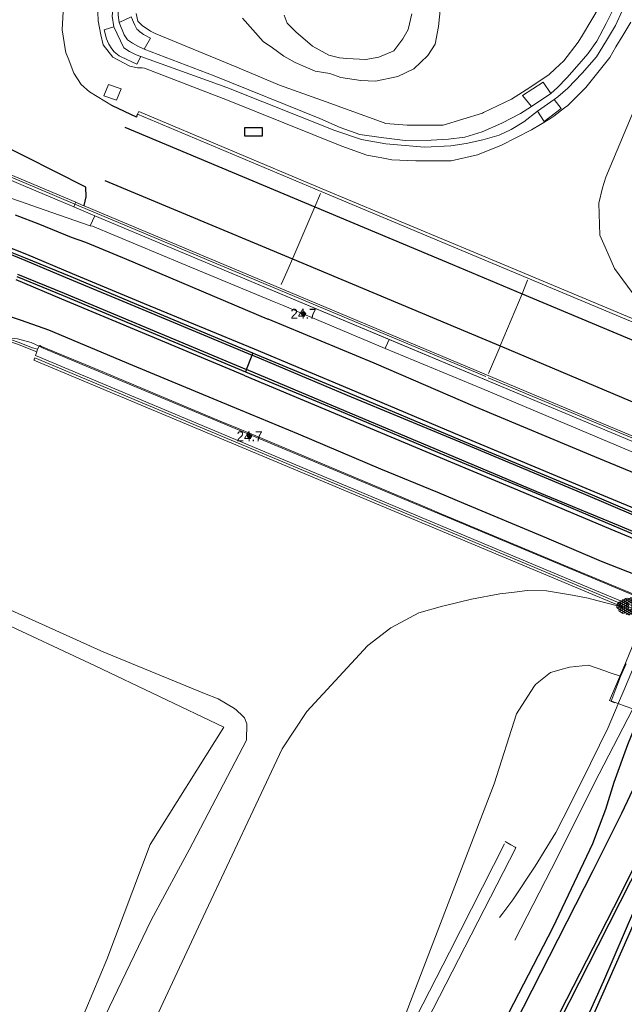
# Model space of a CAD drawing. Header units: metres. Extents: x 169249 to 194689, y 406250 to 412203.
# Tile 7 of 256: x 169567 to 169628, y 407034 to 407133. Entities that reach past the tile are written whole.
import ezdxf
from ezdxf.enums import TextEntityAlignment as Align

# ---------------------------------------------------------------- set-up
doc = ezdxf.new("R2010")
doc.units = ezdxf.units.M
doc.layers.get('0').update_dxf_attribs({"linetype": 'CONTINUOUS'})
for name, color, linetype, lineweight in [('BGT_NLCS_N264$0$B-WE-BV-GELEIDECONSTRUCTIE-G', 252, 'CONTINUOUS', 18), ('BGT_NLCS_N264$0$B-WE-GW-TALUD_KRUIN-G', 252, 'CONTINUOUS', 18), ('BGT_NLCS_N264$0$B-WE-GW-TALUD_TEEN-G', 252, 'CONTINUOUS', 18), ('BGT_NLCS_N264$0$B-WE-GW-WATERGANG_INSTEEK-G', 252, 'CONTINUOUS', 18), ('BGT_NLCS_N264$0$B-WE-GW-WATERGANG_SLOOT_BODEM-G', 252, 'CONTINUOUS', 18), ('BGT_NLCS_N264$0$B-WE-IE-TERREINAFSCHEIDING_KUNSTMATIG_MUUR-G', 252, 'BGT_NLCS_N264$0$IE-TERREINAFSCHEIDING-KUNSTMATIG-DICHT', 18), ('BGT_NLCS_N264$0$B-WE-KW-KUNSTWERK-G', 252, 'CONTINUOUS', 18), ('BGT_NLCS_N264$0$B-WE-KW-KUNSTWERK_GELUIDSWERING_SCHERM-G', 252, 'CONTINUOUS', 18), ('BGT_NLCS_N264$0$B-WE-KW-VOEGOVERGANG-G', 252, 'CONTINUOUS', 18), ('BGT_NLCS_N264$0$B-WE-OG-TOPOGRAFIE_TERREIN_ONBEGROEID-GV', 252, 'CONTINUOUS', 18), ('BGT_NLCS_N264$0$B-WE-OG-TOPOGRAFIE_WEG_BERM-GV', 252, 'CONTINUOUS', 18), ('BGT_NLCS_N264$0$B-WE-OG-TOPOGRAFIE_WEG_VERHARD-G', 252, 'CONTINUOUS', 18), ('X-XX-AL-REFERENTIE-G', 7, 'CONTINUOUS', 18)]:
    doc.layers.add(name, color=color, linetype=linetype, lineweight=lineweight)
for name, color, linetype in [('BGT_NLCS_N264$0$B-WE-IE-MEUBILAIR_WEGMEUBILAIR-S', 252, 'CONTINUOUS'), ('BGT_NLCS_N264$0$B-WE-OG-TOPOGRAFIE_WEG_RIJWEG-G', 252, 'CONTINUOUS'), ('BGT_NLCS_N264$0$B-WE-OG-TOPOGRAFIE_WEG_VERKEERSEILAND-GV', 252, 'CONTINUOUS'), ('BGT_NLCS_N264$0$B-WE-VH-VERHARDING_GESLOTEN-SV', 252, 'CONTINUOUS'), ('BGT_NLCS_N264$0$B-WE-VW-MARKERING-G', 252, 'CONTINUOUS'), ('BGT_NLCS_N264$0$Label_Puntobject', 252, 'CONTINUOUS')]:
    doc.layers.add(name, color=color, linetype=linetype)
doc.styles.add('BGT_NLCS_N264$0$NLCS-ISO', font='NLCS-ISO.ttf')
doc.styles.add('BGT_NLCS_N264$0$STANDARD', font='txt')
doc.linetypes.add('BGT_NLCS_N264$0$IE-TERREINAFSCHEIDING-KUNSTMATIG-DICHT', pattern='A,8,-1,[82,NLCS.SHX,S=0.75,R=90,X=0,Y=0],-1', length=10)

# ---------------------------------------------------------------- blocks, each defined once
blk = doc.blocks.new('BGT_NLCS_N264$0$SKL-ET_OV_KAST_ALGEMEEN-SO')
for p, q in [((-0.912, 0.442), (0.838, 0.442)), ((-0.912, -0.433), (-0.912, 0.442)), ((0.838, 0.442), (0.838, -0.433)), ((0.838, -0.433), (-0.912, -0.433))]:
    blk.add_line(p, q)
blk = doc.blocks.new('BGT_NLCS_N264$0$SIE-WEG_PAAL_ALGEMEEN_TYPE_02-SO')
at = {"ltscale": 0.5}
h = blk.add_hatch(color=256, dxfattribs=at)
h.paths.add_polyline_path([(0, 0), (0.1875, 0, 0.4142136), (0, 0.1875)])
h.paths.add_polyline_path([(0, -0.1875), (0, 0), (-0.1875, 0, 0.4142136)])
for p, q in [((-0.1875, 0), (0.1875, 0)), ((0, -0.1875), (0, 0.1875))]:
    blk.add_line(p, q, dxfattribs=at)
blk.add_circle((0, 0), 0.1875, dxfattribs=at)
blk = doc.blocks.new('BGT_NLCS_N264$0$SVH-GESLOTEN-SO')
at = {"linetype": 'Continuous', "lineweight": 0}
for p, q in [((-1.68, -0.04), (-0.187, 0.872)), ((-1.662, 0.121), (0.021, -0.906)), ((-1.627, -0.236), (0.185, 0.871)), ((-1.622, 0.221), (-0.666, 0.805)), ((-1.577, 0.296), (0.358, -0.886)), ((-1.517, -0.397), (-0.449, 0.256)), ((-1.445, 0.442), (-0.449, -0.166)), ((-1.368, -0.532), (-0.449, 0.03)), ((-1.277, 0.567), (-0.449, 0.062)), ((-1.076, 0.672), (-0.449, 0.289)), ((-0.845, 0.758), (-0.103, 0.304)), ((-0.579, 0.824), (0.271, 0.304)), ((-0.441, -0.875), (1.54, 0.336)), ((-0.37, 0.304), (0.499, 0.836)), ((-0.277, 0.865), (1.6, -0.282)), ((-0.119, -0.904), (1.639, 0.17)), ((0, 0.304), (0.772, 0.776)), ((0.078, 0.876), (1.67, -0.096)), ((0.371, 0.302), (1.012, 0.695)), ((0.371, 0.075), (1.22, 0.595)), ((0.371, -0.152), (1.397, 0.476)), ((0.371, 0.243), (1.481, -0.434)), ((0.371, 0.015), (1.32, -0.566)), ((0.52, 0.832), (1.65, 0.141)), ((-1.673, -0.099), (-0.392, -0.882)), ((-1.453, -0.461), (-1.037, -0.716)), ((-1.184, -0.647), (-0.449, -0.198)), ((-0.969, -0.743), (-0.244, -0.3)), ((-0.722, -0.819), (0.127, -0.3)), ((-0.23, -0.3), (0.65, -0.837)), ((0.143, -0.3), (0.905, -0.766)), ((0.268, -0.895), (1.676, -0.035)), ((0.371, -0.212), (1.128, -0.675)), ((0.798, -0.8), (1.571, -0.327))]:
    blk.add_line(p, q, dxfattribs=at)
at = {"linetype": 'Continuous', "lineweight": 0, "style": 'BGT_NLCS_N264$0$NLCS-ISO'}
blk.add_text('R', height=0.54, dxfattribs=at).set_placement((0, 0), align=Align.MIDDLE_CENTER)
blk = doc.blocks.new('BGT_NLCS_N264')
at = {"layer": 'BGT_NLCS_N264$0$B-WE-BV-GELEIDECONSTRUCTIE-G'}
for points in [[(169565.756, 407101.158, 10.254), (169567.15, 407101.016, 10.253), (169568.514, 407100.627, 10.257), (169569.335, 407100.249, 10.23)], [(169569.335, 407100.249, 10.23), (169569.733, 407100.066, 10.217), (169670.305, 407057.969, 10.023), (169689.007, 407049.997, 10.368), (169689.141, 407049.942, 10.369)], [(169629.962, 407066.041, 15.64), (169629.307, 407064.784, 15.628), (169628.844, 407063.894, 15.619), (169628.805, 407063.82, 15.618), (169625.46, 407057.394, 15.554), (169620.701, 407047.87, 15.602), (169617.003, 407040.699, 15.674)]]:
    blk.add_polyline3d(points, dxfattribs=at)
at = {"layer": 'BGT_NLCS_N264$0$B-WE-GW-TALUD_KRUIN-G'}
blk.add_polyline3d([(169582.825, 406987.296, 14.997), (169590.705, 407002.442, 15.12), (169604.796, 407029.933, 15.396), (169614.956, 407056.363, 15.123), (169617.195, 407063.384, 15.132), (169618.931, 407066.089, 15.127), (169619.09, 407066.337, 15.126), (169620.607, 407067.536, 15.138), (169621.882, 407067.901, 15.17), (169622.127, 407067.972, 15.176), (169622.484, 407068.074, 15.185), (169624.409, 407068.261, 15.228), (169626.053, 407067.695, 15.277), (169626.475, 407067.55, 15.289), (169627.596, 407067.164, 15.322), (169627.623, 407067.155, 15.323)], dxfattribs=at)
at = {"layer": 'BGT_NLCS_N264$0$B-WE-GW-TALUD_TEEN-G'}
for points in [[(169662.927, 407213.294, 12.137), (169652.592, 407181.764, 11.972), (169649.396, 407175.117, 11.441), (169647.371, 407170.751, 11.231), (169636.593, 407142.613, 11.021), (169634.299, 407136.661, 11.024), (169626.146, 407117.199, 10.955), (169625.789, 407116.141, 10.958), (169625.426, 407114.609, 10.958), (169625.553, 407111.4, 10.958), (169626.335, 407109.591, 10.978), (169626.994, 407108.067, 10.994), (169631.392, 407102.089, 10.946), (169631.547, 407101.878, 10.944)], [(169566.892, 407002.102, 10.125), (169575.276, 407020.562, 10.086), (169577.044, 407024.352, 10.085), (169585.769, 407043.051, 10.079), (169593.671, 407059.903, 10.262), (169596.171, 407063.622, 10.372), (169602.259, 407070.227, 10.514), (169602.269, 407070.238, 10.514), (169604.589, 407072.008, 10.598), (169607.389, 407073.523, 10.691), (169609.774, 407074.191, 10.757), (169610.07, 407074.262, 10.76), (169612.673, 407074.883, 10.79), (169615.524, 407075.433, 10.778), (169616.994, 407075.612, 10.799), (169618.256, 407075.766, 10.817), (169620.193, 407075.715, 10.949), (169622.785, 407075.311, 10.961), (169624.52, 407074.967, 10.943), (169624.605, 407074.945, 10.943), (169627.936, 407074.073, 10.924)]]:
    blk.add_polyline3d(points, dxfattribs=at)
at = {"layer": 'BGT_NLCS_N264$0$B-WE-GW-WATERGANG_INSTEEK-G'}
for points in [[(169579.057, 407133.622, 10.565), (169579.208, 407132.867, 10.532), (169579.664, 407132.429, 10.523), (169580.478, 407131.861, 10.523), (169580.961, 407131.632, 10.523), (169589.136, 407128.228, 10.543), (169593.421, 407126.444, 10.553), (169598.094, 407124.759, 10.562), (169603.903, 407122.664, 10.574), (169604.056, 407122.609, 10.574), (169606.211, 407122.434, 10.559), (169609.833, 407122.435, 10.52), (169613.78, 407123.632, 10.592), (169613.887, 407123.683, 10.593), (169616.684, 407125.024, 10.607), (169618.526, 407126.217, 10.628), (169620.471, 407127.516, 10.637), (169621.07, 407128.081, 10.641), (169621.919, 407128.882, 10.646), (169623.378, 407130.755, 10.682), (169623.8, 407131.457, 10.696), (169624.631, 407132.84, 10.725), (169625.586, 407134.428, 10.757)], [(169628.634, 407132.763, 10.724), (169627.841, 407131.426, 10.725), (169627.151, 407130.264, 10.726), (169626.534, 407129.225, 10.727), (169624.136, 407126.201, 10.691), (169622.823, 407124.902, 10.676), (169622.321, 407124.406, 10.67), (169621.983, 407124.149, 10.656), (169620.922, 407123.343, 10.613), (169620.541, 407123.054, 10.598), (169619.582, 407122.482, 10.596), (169618.674, 407121.941, 10.595), (169617.104, 407121.139, 10.584), (169615.668, 407120.405, 10.574), (169613.282, 407119.44, 10.565), (169610.618, 407118.851, 10.562), (169607.075, 407118.856, 10.595), (169604.673, 407118.948, 10.559), (169603.678, 407119.137, 10.564), (169603.317, 407119.205, 10.566), (169602.19, 407119.419, 10.571), (169599.677, 407120.318, 10.556), (169588.028, 407124.993, 10.559), (169587.081, 407125.373, 10.559), (169579.896, 407128.156, 10.499), (169579.666, 407128.159, 10.474), (169579.178, 407128.164, 10.421), (169578.424, 407128.35, 10.376), (169576.717, 407129.252, 10.37), (169575.735, 407130.48, 10.376), (169575.514, 407131.49, 10.388), (169575.227, 407132.898, 10.415), (169575.176, 407134.639, 10.454)], [(169609.689, 407135.597, 10.765), (169609.373, 407132.309, 10.745), (169609.044, 407130.557, 10.795), (169608.287, 407129.401, 10.815), (169606.876, 407128.075, 10.805), (169605.287, 407127.307, 10.803), (169603.059, 407126.842, 10.8), (169601.58, 407126.906, 10.788), (169599.576, 407127.207, 10.785), (169598.455, 407127.597, 10.785), (169597.012, 407127.842, 10.763), (169594.98, 407128.717, 10.693), (169593.856, 407129.329, 10.595), (169592.72, 407130.165, 10.645), (169591.784, 407130.815, 10.568), (169589.722, 407133.168, 10.568)], [(169565.821, 407074.098, 10.235), (169575.498, 407069.731, 10.274), (169575.59, 407069.689, 10.274), (169585.911, 407065.452, 10.232), (169587.273, 407064.893, 10.226), (169588.918, 407063.938, 10.22), (169589.113, 407063.754, 10.216), (169589.705, 407063.193, 10.206), (169589.91, 407062.999, 10.202), (169590.156, 407062.407, 10.175), (169590.127, 407060.771, 10.115), (169584.35, 407049.766, 9.854), (169583.292, 407047.797, 9.845), (169580.559, 407042.712, 9.821), (169572.141, 407025.209, 9.737), (169567.04, 407012.751, 9.899)]]:
    blk.add_polyline3d(points, dxfattribs=at)
at = {"layer": 'BGT_NLCS_N264$0$B-WE-GW-WATERGANG_SLOOT_BODEM-G'}
for points in [[(169626.996, 407134.308, 9.985), (169626.18, 407132.625, 9.977), (169625.242, 407130.865, 9.978), (169624.341, 407129.586, 9.978), (169623.236, 407128.322, 9.978), (169622.225, 407127.175, 9.98), (169621.295, 407126.187, 9.932), (169620.611, 407125.589, 9.842)], [(169620.964, 407125.012, 9.872), (169621.34, 407125.258, 9.918), (169622.338, 407126.15, 9.922), (169623.761, 407127.64, 9.903), (169625.204, 407129.293, 9.907), (169626.2, 407130.927, 9.907), (169627.099, 407132.431, 9.907), (169627.804, 407133.943, 9.907)], [(169606.696, 407133.577, 9.968), (169606.321, 407132.019, 9.968), (169605.778, 407131.066, 9.963), (169604.87, 407129.893, 9.955), (169603.388, 407129.242, 9.96), (169602.076, 407129.024, 10.008), (169600.159, 407129.123, 10.085), (169599.447, 407129.194, 10.098), (169598.369, 407129.433, 10.098), (169596.735, 407130.347, 10.095), (169595.065, 407131.777, 10.065), (169594.18, 407132.641, 10.083), (169593.883, 407133.455, 10.085)], [(169576.816, 407132.298, 9.74), (169576.649, 407133.344, 9.65), (169576.775, 407134.596, 9.65), (169577.085, 407135.62, 9.65), (169577.642, 407136.418, 9.65), (169578.329, 407137.142, 9.65), (169579.902, 407138.291, 9.65), (169580.707, 407138.564, 9.65), (169581.185, 407138.379, 9.65), (169581.096, 407137.919, 9.65), (169580.305, 407137.35, 9.65), (169579.164, 407136.543, 9.65), (169578.027, 407135.613, 9.71), (169577.571, 407134.953, 9.723), (169577.27, 407134.186, 9.718), (169577.23, 407133.463, 9.715), (169577.348, 407132.734, 9.731)], [(169579.502, 407129.325, 9.752), (169588.14, 407126.215, 9.739), (169598.967, 407121.888, 9.739), (169601.649, 407120.984, 9.739), (169604.095, 407120.563, 9.739), (169607.951, 407120.216, 9.739), (169610.589, 407120.343, 9.739), (169612.15, 407120.579, 9.762), (169613.798, 407120.961, 9.765), (169615.448, 407121.415, 9.765), (169616.653, 407121.998, 9.781), (169617.912, 407122.771, 9.867), (169619.294, 407123.82, 9.905)], [(169618.694, 407124.294, 9.87), (169617.579, 407123.601, 9.9), (169615.704, 407122.634, 9.898), (169613.725, 407121.745, 9.894), (169611.998, 407121.215, 9.842), (169610.369, 407121.013, 9.838), (169608.629, 407120.921, 9.838), (169606.014, 407120.892, 9.773), (169603.604, 407121.194, 9.772), (169601.471, 407121.492, 9.772), (169599.5, 407122.207, 9.772), (169597.448, 407123.092, 9.772), (169586.865, 407127.356, 9.772), (169579.862, 407130.054, 9.731)], [(169544.345, 406976.155, 9.455), (169547.211, 406980.441, 9.352), (169552.051, 406987.68, 9.178), (169557.864, 407000.39, 9.14), (169562.835, 407011.175, 9.148), (169563.364, 407012.322, 9.149), (169563.837, 407013.19, 9.146), (169570.487, 407025.405, 9.099), (169576.103, 407038.76, 9.184), (169580.437, 407050.306, 9.162), (169587.845, 407062.074, 9.071), (169574.935, 407068.211, 9.415), (169564.919, 407072.899, 9.338), (169562.56, 407074.983, 9.447), (169561.33, 407080.065, 9.605), (169563.825, 407089.257, 9.331)]]:
    blk.add_polyline3d(points, dxfattribs=at)
at = {"layer": 'BGT_NLCS_N264$0$B-WE-IE-TERREINAFSCHEIDING_KUNSTMATIG_MUUR-G'}
blk.add_line((169627.936, 407074.073, 10.924), (169630.014, 407073.202, 10.924), dxfattribs=at)
for points in [[(169631.547, 407101.878, 10.944), (169629.762, 407102.626, 10.943), (169615.959, 407108.408, 10.937), (169597.714, 407116.056, 10.88), (169579.305, 407123.802, 10.84), (169579.189, 407123.525, 10.3)], [(169579.189, 407123.525, 10.3), (169597.598, 407115.779, 10.15), (169615.843, 407108.132, 9.85), (169629.655, 407102.346, 9.757), (169630.751, 407101.887, 9.75), (169676.065, 407082.857, 9.95), (169684.981, 407079.112, 10.05), (169698.966, 407073.208, 10.3)], [(169568.809, 407098.884, 10.928), (169568.797, 407098.856, 10.928), (169623.385, 407075.98, 10.924), (169627.936, 407074.073, 10.924)], [(169671.633, 407055.761, 10.921), (169672.165, 407055.538, 10.921), (169688.595, 407048.653, 10.92), (169688.601, 407048.668, 10.917), (169688.683, 407048.858, 10.875), (169568.902, 407099.109, 10.926), (169568.809, 407098.884, 10.928)]]:
    blk.add_polyline3d(points, dxfattribs=at)
at = {"layer": 'BGT_NLCS_N264$0$B-WE-KW-KUNSTWERK-G'}
for points in [[(169627.379, 407064.418, 15.653), (169626.503, 407064.731, 15.705), (169628.096, 407068.464, 15.458), (169643.55, 407106.246, 15.734), (169643.644, 407106.205, 15.73), (169643.98, 407106.059, 15.715), (169644.34, 407105.903, 15.699)], [(169628.18, 407068.427, 14.5), (169628.176, 407068.417, 14.507), (169627.623, 407067.155, 15.323)], [(169627.623, 407067.155, 15.323), (169626.686, 407064.66, 15.315), (169626.67, 407064.618, 15.315), (169627.031, 407064.487, 15.228)], [(169629.91, 407066.062, 15.599), (169629.53, 407065.256, 15.586), (169628.882, 407063.881, 15.563), (169628.855, 407063.891, 15.565), (169628.085, 407064.166, 15.611), (169627.379, 407064.418, 15.653)]]:
    blk.add_polyline3d(points, dxfattribs=at)
at = {"layer": 'BGT_NLCS_N264$0$B-WE-KW-KUNSTWERK_GELUIDSWERING_SCHERM-G'}
for p, q in [((169552.665, 407122.747, 10.261), (169567.944, 407116.271, 10.296)), ((169572.985, 407114.696, 10.298), (169568.138, 407116.732, 10.296)), ((169567.944, 407116.271, 10.296), (169572.791, 407114.235, 10.298)), ((169572.791, 407114.235, 10.298), (169574.918, 407113.342, 10.299)), ((169574.918, 407113.342, 10.299), (169587.253, 407108.16, 10.303)), ((169587.253, 407108.16, 10.303), (169620.678, 407094.126, 9.873)), ((169614.357, 407097.106, 10.804), (169637.234, 407087.498, 10.799)), ((169620.678, 407094.126, 9.873), (169637.152, 407087.226, 9.905)), ((169627.379, 407064.418, 15.841), (169627.379, 407064.417, 15.841))]:
    blk.add_line(p, q, dxfattribs=at)
for points in [[(169568.138, 407116.732, 10.296), (169552.86, 407123.208, 10.261), (169538.057, 407129.375, 10.338), (169537.879, 407128.949, 10.338)], [(169538.106, 407129.13, 13.388), (169551.295, 407123.605, 13.4), (169569.286, 407116.04, 13.342), (169572.91, 407114.517, 13.337)], [(169572.91, 407114.517, 13.337), (169586.508, 407108.803, 13.32), (169614.11, 407097.235, 13.126)], [(169573.835, 407114.339, 10.298), (169573.649, 407114.417, 10.298), (169572.985, 407114.696, 10.298)], [(169637.318, 407087.698, 9.905), (169620.871, 407094.587, 9.873), (169587.446, 407108.621, 10.303), (169577.24, 407112.908, 10.299), (169573.835, 407114.339, 10.298)], [(169644.34, 407105.903, 15.841), (169644.335, 407105.888, 15.841), (169643.871, 407104.558, 15.841), (169630.267, 407071.313, 15.841), (169627.937, 407065.736, 15.841), (169627.408, 407064.485, 15.841), (169627.388, 407064.439, 15.841), (169627.379, 407064.418, 15.841)], [(169627.379, 407064.417, 15.841), (169627.37, 407064.397, 15.841), (169626.373, 407062.043, 15.841), (169623.733, 407056.637, 15.841), (169623.315, 407055.815, 15.841), (169622.581, 407054.371, 15.841), (169621.115, 407051.487, 15.841), (169619.039, 407048.11, 15.841), (169616.804, 407044.742, 15.841), (169615.797, 407043.404, 15.841), (169615.477, 407042.979, 15.841)], [(169616.039, 407050.586, 15.59), (169616.604, 407050.265, 15.607), (169617.05, 407050.011, 15.621), (169617.129, 407049.966, 15.623), (169608.829, 407033.803, 15.671), (169595.455, 407007.695, 15.767), (169594.748, 407006.411, 15.751), (169589.136, 406996.22, 15.625), (169582.613, 406984.372, 15.479), (169579.26, 406978.717, 15.406), (169577.159, 406975.173, 15.36)], [(169615.993, 407050.36, 19.905), (169610.455, 407039.513, 19.883), (169603.756, 407026.39, 19.856), (169591.75, 407003.01, 19.805), (169591.188, 407001.916, 19.803), (169587.01, 406994.613, 19.741), (169582.825, 406987.296, 19.679)]]:
    blk.add_polyline3d(points, dxfattribs=at)
at = {"layer": 'BGT_NLCS_N264$0$B-WE-KW-VOEGOVERGANG-G'}
blk.add_line((169597.546, 407115.57, 10.172), (169596.968, 407114.234, 10.18), dxfattribs=at)
for points in [[(169596.968, 407114.234, 10.18), (169594.742, 407109.089, 10.213), (169594.71, 407109.015, 10.214)], [(169594.71, 407109.015, 10.214), (169594.276, 407108.03, 10.231), (169593.755, 407106.8, 10.253), (169593.573, 407106.442, 10.312)], [(169617.746, 407105.519, 9.954), (169618.302, 407106.873, 9.935), (169618.309, 407106.89, 9.935)], [(169615.549, 407100.286, 10.016), (169617.738, 407105.499, 9.954), (169617.746, 407105.519, 9.954)], [(169614.39, 407097.51, 10.029), (169615.5, 407100.169, 10.017), (169615.549, 407100.286, 10.016)]]:
    blk.add_polyline3d(points, dxfattribs=at)
at = {"layer": 'BGT_NLCS_N264$0$B-WE-OG-TOPOGRAFIE_TERREIN_ONBEGROEID-GV'}
for p, q in [((169572.91, 407114.517, 4.33), (169572.791, 407114.235, 10.292)), ((169572.985, 407114.696, 0.552), (169572.91, 407114.517, 4.33)), ((169572.791, 407114.235, 10.292), (169572.791, 407114.235, 10.298))]:
    blk.add_line(p, q, dxfattribs=at)
at = {"layer": 'BGT_NLCS_N264$0$B-WE-OG-TOPOGRAFIE_WEG_BERM-GV'}
for p, q in [((169572.791, 407114.235, 10.298), (169567.944, 407116.271, 10.296)), ((169574.918, 407113.342, 10.299), (169572.791, 407114.235, 10.298)), ((169574.447, 407112.344, 10.569), (169574.918, 407113.342, 10.299)), ((169604.425, 407100.95, 10.082), (169587.253, 407108.16, 10.303)), ((169620.678, 407094.126, 9.873), (169604.425, 407100.95, 10.082)), ((169569.085, 407099.706, 10.351), (169569.168, 407099.962, 10.237)), ((169569.335, 407100.249, 10.305), (169569.168, 407099.962, 10.237))]:
    blk.add_line(p, q, dxfattribs=at)
for points in [[(169549.009, 407118.111, 10.738), (169551.036, 407118.137, 10.735), (169552.75, 407118.132, 10.728), (169555.294, 407117.877, 10.705), (169558.418, 407117.405, 10.705), (169561.158, 407116.796, 10.695), (169564.142, 407115.901, 10.68), (169567.337, 407114.821, 10.635), (169569.931, 407113.9, 10.589), (169574.447, 407112.344, 10.569)], [(169574.447, 407112.344, 10.569), (169574.665, 407112.31, 10.651), (169583.628, 407108.558, 10.492), (169592.901, 407104.703, 10.382), (169593.706, 407104.368, 10.372), (169604.02, 407100.028, 10.179)], [(169564.196, 407101.415, 10.376), (169565.853, 407100.916, 10.38), (169567.153, 407100.449, 10.365), (169569.085, 407099.706, 10.351)], [(169569.168, 407099.962, 10.237), (169568.668, 407100.095, 10.261), (169567.205, 407100.682, 10.258), (169565.866, 407101.124, 10.252), (169565.756, 407101.158, 10.252)], [(169604.02, 407100.028, 10.179), (169604.096, 407100.192, 10.176), (169604.425, 407100.95, 10.082)], [(169569.085, 407099.706, 10.351), (169568.947, 407099.337, 10.403), (169592.99, 407089.248, 10.115), (169621.609, 407077.238, 9.932), (169665.712, 407058.84, 10.089), (169688.648, 407049.1, 10.412), (169688.782, 407049.046, 10.414)], [(169689.199, 407050.086, 10.333), (169688.926, 407050.201, 10.329), (169680.587, 407053.689, 10.211), (169671.02, 407057.712, 10.089), (169659.758, 407062.45, 9.997), (169650.039, 407066.533, 9.913), (169641.933, 407069.923, 9.902), (169634.202, 407073.185, 9.893), (169629.247, 407075.264, 10.385), (169622.483, 407078.081, 9.919), (169609.244, 407083.628, 9.974), (169608.621, 407083.878, 9.987), (169588.97, 407092.129, 10.186), (169587.861, 407092.591, 10.193), (169575.464, 407097.778, 10.28), (169569.574, 407100.226, 10.323), (169569.377, 407100.321, 10.322), (169569.335, 407100.249, 10.305)], [(169604.02, 407100.028, 10.179), (169613.723, 407096.014, 9.977), (169629.315, 407089.439, 9.922), (169633.706, 407087.616, 9.868), (169634.427, 407087.291, 9.894), (169638.666, 407085.52, 9.888), (169655.155, 407078.645, 9.926), (169663.892, 407074.941, 9.982), (169675.851, 407069.94, 10.08), (169675.906, 407069.916, 10.08), (169684.288, 407066.399, 10.194), (169693.932, 407062.288, 10.319), (169694.156, 407062.193, 10.322)]]:
    blk.add_polyline3d(points, dxfattribs=at)
at = {"layer": 'BGT_NLCS_N264$0$B-WE-OG-TOPOGRAFIE_WEG_RIJWEG-G'}
for points in [[(169573.835, 407114.339, 10.298), (169573.841, 407114.367, 10.303), (169574.029, 407115.235, 10.44), (169573.987, 407116.209, 10.443), (169564.842, 407120.812, 10.358), (169563.144, 407121.897, 10.366), (169561.567, 407122.68, 10.361), (169558.786, 407124.067, 10.352), (169550.504, 407127.682, 10.322), (169535.466, 407133.878, 10.298), (169534.389, 407134.146, 10.289), (169533.513, 407134.363, 10.281)], [(169579.189, 407123.525, 10.3), (169579.127, 407123.379, 10.284), (169579.068, 407123.238, 10.268), (169576.666, 407124.366, 10.331)], [(169585.909, 406974.694, 15.383), (169587.814, 406977.884, 15.411), (169594.92, 406991.347, 15.429), (169604.018, 407009.033, 15.446), (169613.974, 407028.69, 15.495), (169620.844, 407042.005, 15.529), (169624.841, 407050.393, 15.542), (169625.508, 407052.181, 15.51), (169626.129, 407053.849, 15.507), (169626.99, 407056.534, 15.498), (169628.349, 407060.306, 15.51), (169629.323, 407062.691, 15.519), (169629.645, 407063.423, 15.528), (169628.901, 407063.87, 15.562), (169628.882, 407063.881, 15.563)]]:
    blk.add_polyline3d(points, dxfattribs=at)
at = {"layer": 'BGT_NLCS_N264$0$B-WE-OG-TOPOGRAFIE_WEG_VERHARD-G'}
for p, q in [((169620.611, 407125.589, 9.842), (169618.694, 407124.294, 9.87)), ((169619.294, 407123.82, 9.905), (169620.964, 407125.012, 9.872))]:
    blk.add_line(p, q, dxfattribs=at)
for points in [[(169576.666, 407124.366, 10.331), (169574.371, 407125.772, 10.349), (169573.522, 407126.512, 10.37), (169572.8, 407127.653, 10.391), (169572.227, 407129.139, 10.403), (169572.041, 407129.623, 10.407), (169571.949, 407129.861, 10.409), (169571.916, 407130.074, 10.413), (169571.618, 407131.995, 10.454), (169571.73, 407133.825, 10.475), (169572.246, 407135.507, 10.505), (169572.819, 407136.739, 10.52), (169573.787, 407138.095, 10.562), (169576.059, 407140.416, 10.574), (169576.113, 407140.46, 10.575), (169585.868, 407148.435, 10.745), (169589.343, 407151.245, 10.745), (169591.164, 407153.246, 10.757), (169592.662, 407155.187, 10.775), (169593.158, 407155.923, 10.772)], [(169579.12, 407132.062, 10.364), (169578.923, 407132.451, 10.364), (169578.563, 407133.293, 10.355), (169577.348, 407132.734, 9.731)], [(169576.066, 407131.073, 10.319), (169575.833, 407131.994, 10.319), (169576.816, 407132.298, 9.74)], [(169576.816, 407132.298, 9.74), (169577.802, 407130.195, 9.692), (169578.374, 407129.819, 9.698), (169579.034, 407129.477, 9.701), (169579.502, 407129.325, 9.752)], [(169577.348, 407132.734, 9.731), (169577.83, 407131.492, 9.728), (169578.19, 407130.985, 9.728), (169578.695, 407130.638, 9.728), (169579.227, 407130.332, 9.728), (169579.862, 407130.054, 9.731)], [(169579.862, 407130.054, 9.731), (169580.476, 407131.164, 10.403), (169579.787, 407131.512, 10.364), (169579.473, 407131.747, 10.364), (169579.465, 407131.753, 10.364), (169579.2, 407131.991, 10.364), (169579.12, 407132.062, 10.364)], [(169579.502, 407129.325, 9.752), (169579.123, 407128.531, 10.277), (169577.554, 407129.284, 10.293), (169577.349, 407129.383, 10.295), (169576.856, 407129.789, 10.319), (169576.61, 407130.071, 10.319), (169576.3, 407130.561, 10.319), (169576.165, 407130.857, 10.319), (169576.066, 407131.073, 10.319)], [(169575.82, 407125.379, 10.347), (169576.28, 407126.517, 10.347), (169577.54, 407126.065, 10.362), (169577.075, 407124.927, 10.362), (169575.82, 407125.379, 10.347)], [(169618.694, 407124.294, 9.87), (169617.775, 407125.403, 10.667), (169619.843, 407126.747, 10.613), (169620.611, 407125.589, 9.842)], [(169620.964, 407125.012, 9.872), (169621.677, 407124.11, 10.616), (169619.965, 407122.805, 10.613), (169619.294, 407123.82, 9.905)]]:
    blk.add_polyline3d(points, dxfattribs=at)
at = {"layer": 'BGT_NLCS_N264$0$B-WE-OG-TOPOGRAFIE_WEG_VERKEERSEILAND-GV'}
for p, q in [((169590.113, 407097.912, 10.411), (169590.673, 407099.369, 10.379)), ((169590.673, 407099.369, 10.379), (169590.749, 407099.566, 10.253)), ((169590.113, 407097.912, 10.411), (169590.022, 407097.701, 10.29))]:
    blk.add_line(p, q, dxfattribs=at)
for points in [[(169590.749, 407099.566, 10.253), (169579.743, 407104.186, 10.41), (169572.518, 407107.219, 10.444), (169567.948, 407109.099, 10.496), (169565.613, 407110.034, 10.491)], [(169565.603, 407109.827, 10.604), (169567.89, 407108.888, 10.588), (169571.941, 407107.2, 10.545), (169579.702, 407103.956, 10.507), (169590.673, 407099.369, 10.379)], [(169567.166, 407107.48, 10.57), (169571.819, 407105.575, 10.559), (169590.113, 407097.912, 10.411)], [(169567.094, 407107.267, 10.461), (169571.732, 407105.35, 10.441), (169590.022, 407097.701, 10.29)], [(169590.673, 407099.369, 10.379), (169590.705, 407099.356, 10.379), (169600.212, 407095.341, 10.289), (169611.505, 407090.686, 10.242), (169623.864, 407085.477, 10.199), (169631.628, 407082.178, 10.058), (169635.967, 407080.337, 10.12), (169646.585, 407075.86, 10.15), (169655.347, 407072.228, 10.191), (169664.527, 407068.388, 10.255), (169673.729, 407064.536, 10.313), (169682.421, 407060.886, 10.44), (169691.682, 407057.013, 10.605)], [(169691.782, 407057.221, 10.438), (169682.537, 407061.085, 10.309), (169673.783, 407064.756, 10.179), (169664.599, 407068.61, 10.111), (169655.406, 407072.44, 10.062), (169646.704, 407076.102, 10.027), (169636.058, 407080.555, 9.982), (169632.242, 407082.168, 9.978), (169631.761, 407082.349, 9.987), (169624.793, 407085.324, 10.026), (169611.568, 407090.829, 10.069), (169600.311, 407095.583, 10.162), (169590.803, 407099.543, 10.252), (169590.749, 407099.566, 10.253)], [(169590.022, 407097.701, 10.29), (169599.358, 407093.807, 10.177), (169610.779, 407089.002, 10.094), (169621.082, 407084.709, 10.041), (169629.325, 407081.258, 10.094), (169631.469, 407080.294, 9.989), (169636.681, 407078.132, 10.012), (169643.989, 407075.095, 10.027), (169652.228, 407071.632, 10.054), (169658.415, 407069.046, 10.112), (169666.229, 407065.764, 10.142), (169672.961, 407062.939, 10.191), (169678.067, 407060.81, 10.25), (169691.035, 407055.333, 10.439)], [(169691.157, 407055.581, 10.606), (169678.141, 407060.995, 10.374), (169673.044, 407063.148, 10.312), (169666.277, 407065.962, 10.263), (169658.425, 407069.238, 10.213), (169652.325, 407071.842, 10.18), (169644.109, 407075.278, 10.157), (169636.839, 407078.343, 10.118), (169631.559, 407080.535, 10.122), (169627.401, 407082.269, 10.131), (169619.155, 407085.682, 10.161), (169610.847, 407089.198, 10.204), (169599.47, 407093.985, 10.298), (169590.113, 407097.912, 10.411)]]:
    blk.add_polyline3d(points, dxfattribs=at)
at = {"layer": 'BGT_NLCS_N264$0$B-WE-VW-MARKERING-G'}
for p, q in [((169577.922, 407122.225, 10.358), (169596.968, 407114.234, 10.133)), ((169575.909, 407116.885, 10.385), (169594.71, 407109.015, 10.187))]:
    blk.add_line(p, q, dxfattribs=at)
at = {"layer": 'BGT_NLCS_N264$0$B-WE-VW-MARKERING-G', "linetype": 'Continuous'}
for points in [[(169566.913, 407113.451, 10.602), (169569.357, 407112.497, 10.566), (169572.544, 407111.207, 10.54), (169573.98, 407110.688, 10.523), (169578.069, 407108.984, 10.47), (169592.195, 407103.017, 10.305), (169592.25, 407102.994, 10.304), (169602.862, 407098.578, 10.098), (169613.011, 407094.218, 10.012), (169625.007, 407089.214, 9.944), (169633.668, 407085.61, 9.917), (169638.807, 407083.364, 9.925), (169654.42, 407076.798, 9.972), (169663.686, 407072.919, 10.025), (169675.142, 407068.092, 10.122), (169682.998, 407064.809, 10.223), (169693.197, 407060.548, 10.366), (169702.391, 407056.665, 10.558), (169707.875, 407054.401, 10.657)], [(169565.627, 407103.499, 10.323), (169567.528, 407102.865, 10.319), (169570.249, 407101.887, 10.324), (169578.691, 407098.371, 10.272), (169588.511, 407094.288, 10.216), (169595.278, 407091.466, 10.139), (169603.545, 407087.953, 10.04), (169609.263, 407085.629, 10.003), (169611.854, 407084.507, 9.989), (169620.187, 407081.041, 9.948), (169625.687, 407078.722, 9.934), (169630.005, 407076.996, 9.951), (169633.981, 407075.246, 9.918), (169645.112, 407070.623, 9.939), (169650.772, 407068.242, 9.967), (169661.667, 407063.679, 10.03), (169671.585, 407059.559, 10.117), (169681.553, 407055.38, 10.238), (169689.579, 407052.018, 10.346), (169694.934, 407049.738, 10.448), (169700.387, 407047.49, 10.533), (169703.317, 407046.295, 10.565)]]:
    blk.add_polyline3d(points, dxfattribs=at)
at = {"layer": 'BGT_NLCS_N264$0$B-WE-VW-MARKERING-G'}
for points in [[(169596.968, 407114.234, 10.133), (169610.753, 407108.451, 9.971), (169617.746, 407105.519, 9.979)], [(169723.081, 407044.686, 10.842), (169708.053, 407050.777, 10.691), (169707.992, 407050.803, 10.69), (169701.34, 407053.622, 10.579), (169691.91, 407057.595, 10.433), (169683.367, 407061.149, 10.314), (169673.939, 407065.116, 10.18), (169666.675, 407068.186, 10.118), (169659.303, 407071.25, 10.082), (169651.753, 407074.441, 10.039), (169636.813, 407080.732, 9.985), (169632.373, 407082.584, 9.976), (169624.554, 407085.832, 10.031), (169611.71, 407091.209, 10.09), (169600.478, 407095.958, 10.15), (169590.908, 407099.949, 10.293), (169590.901, 407099.952, 10.293), (169579.888, 407104.522, 10.404), (169572.661, 407107.534, 10.451), (169568.099, 407109.449, 10.501), (169565.729, 407110.385, 10.499)], [(169566.976, 407106.956, 10.445), (169571.566, 407105.012, 10.43), (169580.037, 407101.457, 10.377), (169589.864, 407097.344, 10.275), (169589.895, 407097.331, 10.275), (169610.577, 407088.677, 10.085), (169617.293, 407085.849, 10.047), (169626.657, 407081.909, 10.005), (169631.328, 407079.991, 9.995), (169636.519, 407077.795, 9.999), (169643.852, 407074.712, 10.021), (169652.058, 407071.257, 10.056), (169658.237, 407068.697, 10.089), (169666.071, 407065.427, 10.138), (169672.825, 407062.569, 10.185), (169677.878, 407060.437, 10.244), (169690.93, 407054.984, 10.419), (169696.61, 407052.606, 10.519), (169706.908, 407048.298, 10.658), (169706.926, 407048.29, 10.658), (169711.534, 407046.338, 10.725), (169718.479, 407043.493, 10.833)], [(169594.71, 407109.015, 10.187), (169613.717, 407101.059, 9.986), (169615.549, 407100.286, 9.979)], [(169617.746, 407105.519, 9.979), (169675.568, 407081.272, 10.041), (169679.889, 407079.468, 10.099)], [(169615.549, 407100.286, 9.979), (169631.17, 407093.692, 9.92), (169677.684, 407074.224, 10.133)], [(169584.955, 406971.278, 15.507), (169594.139, 406987.454, 15.579), (169603.847, 407006.443, 15.623), (169613.508, 407025.406, 15.647), (169624.853, 407047.679, 15.705), (169627.752, 407053.422, 15.767), (169632.211, 407062.927, 15.69), (169633.078, 407064.787, 15.692)], [(169583.611, 406962.355, 15.582), (169587.865, 406968.817, 15.629), (169590.421, 406973.075, 15.638), (169592.723, 406977.045, 15.65), (169605.12, 407001.025, 15.682), (169616.234, 407023.117, 15.705), (169624.237, 407038.7, 15.669), (169626.925, 407043.994, 15.668), (169636.713, 407063.324, 15.774)], [(169637.318, 407063.08, 15.763), (169625.918, 407036.583, 15.771), (169620.197, 407023.909, 15.795), (169617.762, 407025.185, 15.746), (169625.384, 407040.174, 15.722), (169635.22, 407059.596, 15.777), (169637.171, 407063.139, 15.767)], [(169637.758, 407062.903, 15.775), (169636.156, 407058.97, 15.767), (169630.883, 407046.788, 15.767), (169620.739, 407023.776, 15.768), (169611.163, 407003.052, 15.756), (169589.398, 406958.911, 15.786)]]:
    blk.add_polyline3d(points, dxfattribs=at)
at = {"layer": 'BGT_NLCS_N264$0$B-WE-IE-MEUBILAIR_WEGMEUBILAIR-S', "color": 7}
for name, p in [('BGT_NLCS_N264$0$SKL-ET_OV_KAST_ALGEMEEN-SO', (169590.849, 407121.762, 10.562)), ('BGT_NLCS_N264$0$SIE-WEG_PAAL_ALGEMEEN_TYPE_02-SO', (169595.829, 407103.519, 10.246)), ('BGT_NLCS_N264$0$SIE-WEG_PAAL_ALGEMEEN_TYPE_02-SO', (169590.417, 407091.237, 10.839))]:
    blk.add_blockref(name, p, dxfattribs=at)
at = {"layer": 'BGT_NLCS_N264$0$B-WE-VH-VERHARDING_GESLOTEN-SV', "color": 7}
blk.add_blockref('BGT_NLCS_N264$0$SVH-GESLOTEN-SO', (169628.893, 407074.188, 5.114), dxfattribs=at)
at = {"layer": 'BGT_NLCS_N264$0$Label_Puntobject', "lineweight": 18, "style": 'BGT_NLCS_N264$0$STANDARD'}
for p in [(169595.829, 407103.519, 10.246), (169590.417, 407091.237, 10.839)]:
    blk.add_text('24.7', height=1, dxfattribs=at).set_placement(p, align=Align.MIDDLE)

msp = doc.modelspace()

# ---------------------------------------------------------------- block references
at = {"layer": 'X-XX-AL-REFERENTIE-G'}
msp.add_blockref('BGT_NLCS_N264', (0, 0), dxfattribs=at)

doc.saveas('drawing.dxf')
